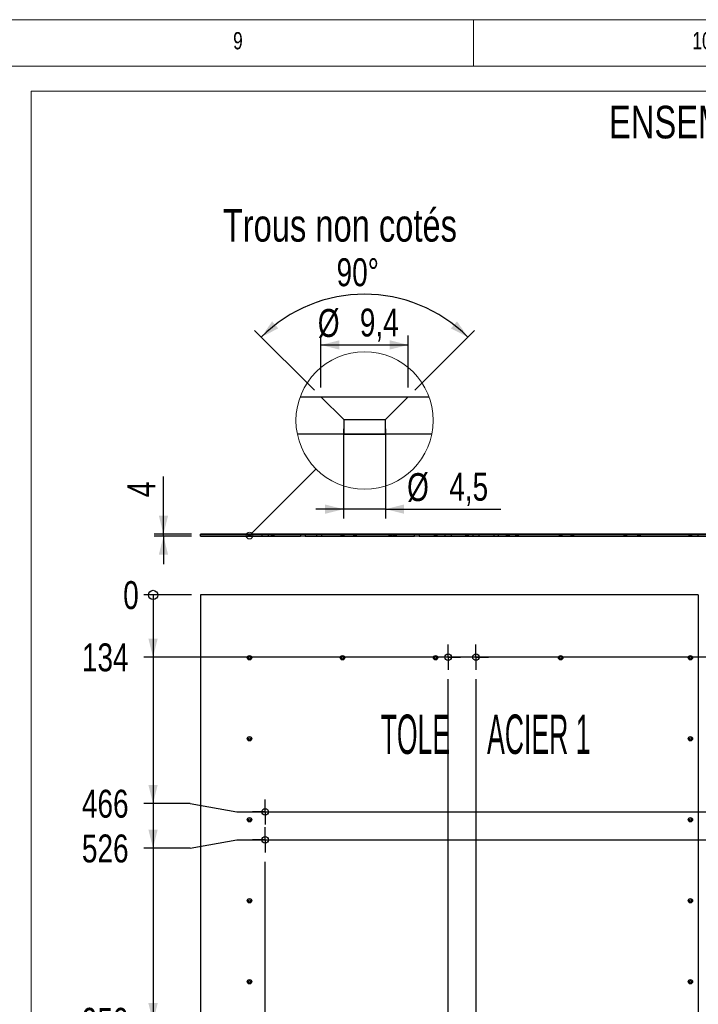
# Model space of a CAD drawing. Header units: millimetres. Extents: x 5 to 589, y 5 to 415.
# Tile 10 of 12: x 398 to 471, y 309 to 415. Entities that reach past the tile are written whole.
import ezdxf

# ---------------------------------------------------------------- set-up
doc = ezdxf.new("R2010")
doc.units = ezdxf.units.MM
doc.linetypes.add('CENTERX2', pattern=[20.32, 12.7, -2.54, 2.54, -2.54])
for name, color, linetype in [('COTES', 1, 'Continuous'), ('NOTES', 6, 'Continuous'), ('TRAIT-MIXTES', 3, 'CENTERX2')]:
    doc.layers.add(name, color=color, linetype=linetype)
doc.layers.add('TRAIT-FORT', color=4, linetype='Continuous', lineweight=25)
doc.styles.add('SLDTEXTSTYLE0', font='TXT', dxfattribs={"width": 0.75})
doc.styles.add('SLDTEXTSTYLE7', font='TXT', dxfattribs={"width": 0.505061})
doc.dimstyles.new('SLDDIMSTYLE0', dxfattribs={"dimtxt": 3, "dimasz": 0.333333, "dimexe": 0, "dimexo": 0.0625, "dimgap": 0.75, "dimtad": 0, "dimtih": 1, "dimtoh": 1, "dimdec": 0, "dimlfac": 20, "dimrnd": 1e-09, "dimdsep": 46, "dimtxsty": 'SLDTEXTSTYLE0', "dimblk1": 'ORIGIN', "dimblk2": 'ORIGIN', "dimsah": 1, "dimcen": 0.09, "dimadec": 0, "dimazin": 2, "dimtfac": 1, "dimtdec": 0, "dimtofl": 0, "dimtmove": 0, "dimatfit": 3, "dimldrblk": 'ORIGIN', "dimfxl": 1, "dimfrac": 2, "dimtolj": 1, "dimtzin": 12, "dimarcsym": 0})
doc.dimstyles.new('SLDDIMSTYLE1', dxfattribs={"dimtxt": 3, "dimasz": 2, "dimexe": 0, "dimexo": 0.0625, "dimgap": 0.75, "dimtad": 0, "dimtih": 1, "dimtoh": 1, "dimdec": 0, "dimlfac": 20, "dimrnd": 1e-09, "dimzin": 12, "dimdsep": 46, "dimtxsty": 'SLDTEXTSTYLE0', "dimsah": 1, "dimcen": 0.09, "dimadec": 0, "dimazin": 3, "dimtfac": 1, "dimtdec": 0, "dimtofl": 0, "dimtmove": 0, "dimatfit": 3, "dimfxl": 1, "dimfrac": 2, "dimtolj": 1, "dimtzin": 12, "dimarcsym": 0})
doc.dimstyles.new('SLDDIMSTYLE5', dxfattribs={"dimtxt": 3, "dimasz": 2, "dimexe": 0, "dimexo": 0.0625, "dimgap": 0.75, "dimtad": 1, "dimdec": 0, "dimlfac": 20, "dimrnd": 1e-09, "dimzin": 12, "dimdsep": 46, "dimtxsty": 'SLDTEXTSTYLE0', "dimsah": 1, "dimcen": 0.09, "dimadec": 0, "dimazin": 3, "dimtfac": 1, "dimtdec": 0, "dimtmove": 0, "dimatfit": 0, "dimfxl": 1, "dimfrac": 2, "dimtolj": 1, "dimtzin": 12, "dimarcsym": 0})
doc.dimstyles.new('SLDDIMSTYLE6', dxfattribs={"dimtxt": 0.18, "dimasz": 2, "dimexe": 0, "dimexo": 0.0625, "dimgap": 0, "dimtad": 0, "dimtih": 1, "dimtoh": 1, "dimdec": 0, "dimrnd": 1e-09, "dimzin": 0, "dimdsep": 46, "dimtxsty": 'Standard', "dimblk1": 'NONE', "dimblk2": 'NONE', "dimsah": 1, "dimcen": 0.09, "dimadec": 0, "dimazin": 0, "dimtfac": 2, "dimtdec": 0, "dimtofl": 0, "dimtmove": 0, "dimatfit": 3, "dimldrblk": 'NONE', "dimfxl": 1, "dimfrac": 2, "dimtolj": 1, "dimtzin": 0, "dimarcsym": 0})
doc.dimstyles.new('SLDDIMSTYLE7', dxfattribs={"dimtxt": 3, "dimasz": 2, "dimexe": 0, "dimexo": 0.0625, "dimgap": 0.75, "dimtad": 1, "dimdec": 1, "dimrnd": 1e-09, "dimzin": 12, "dimdsep": 46, "dimtxsty": 'SLDTEXTSTYLE0', "dimsah": 1, "dimcen": 0.09, "dimadec": 0, "dimazin": 3, "dimtfac": 1, "dimtdec": 1, "dimtmove": 0, "dimatfit": 0, "dimfxl": 1, "dimfrac": 2, "dimtolj": 1, "dimtzin": 12, "dimarcsym": 0})
doc.dimstyles.new('SLDDIMSTYLE8', dxfattribs={"dimtxt": 3, "dimasz": 2, "dimexe": 0, "dimexo": 0.0625, "dimgap": 0.75, "dimtad": 1, "dimdec": 4, "dimzin": 12, "dimdsep": 46, "dimtxsty": 'SLDTEXTSTYLE0', "dimsah": 1, "dimcen": 0.09, "dimazin": 3, "dimtfac": 1, "dimtofl": 0, "dimtmove": 0, "dimatfit": 3, "dimfxl": 1, "dimfrac": 2, "dimtolj": 1, "dimtzin": 12, "dimarcsym": 0})
doc.dimstyles.new('SLDDIMSTYLE9', dxfattribs={"dimtxt": 3, "dimasz": 2, "dimexe": 0, "dimexo": 0.0625, "dimgap": 0.75, "dimtad": 1, "dimdec": 1, "dimrnd": 1e-09, "dimzin": 12, "dimdsep": 46, "dimtxsty": 'SLDTEXTSTYLE0', "dimsah": 1, "dimcen": 0.09, "dimadec": 0, "dimazin": 3, "dimtfac": 1, "dimtdec": 1, "dimtofl": 0, "dimtmove": 0, "dimatfit": 3, "dimfxl": 1, "dimfrac": 2, "dimtolj": 1, "dimtzin": 12, "dimarcsym": 0})

# ---------------------------------------------------------------- blocks, each defined once
blk = doc.blocks.new('_D_1')
at = {"layer": 'COTES', "color": 1, "transparency": 16777216}
for p, q in [((424.61, 234.2), (424.61, 324.54)), ((422.58, 229.2), (424.61, 234.2)), ((422.58, 229.2), (422.58, 224.2)), ((417.68, 225.2), (422.58, 225.2))]:
    blk.add_line(p, q, dxfattribs=at)
blk.add_solid([(422.58, 225.2), (420.58, 225.7), (420.58, 224.7)], dxfattribs=at)
at = {"layer": 'COTES', "color": 1, "transparency": 16777216, "insert": (421.1, 217.55), "char_height": 3, "attachment_point": 1, "rotation": 90, "style": 'SLDTEXTSTYLE0'}
blk.add_mtext('139', dxfattribs=at)
blk = doc.blocks.new('_D_5')
at = {"layer": 'COTES', "color": 1, "transparency": 16777216}
for p, q in [((444.28, 234.2), (444.28, 344.17)), ((443.01, 229.2), (444.28, 234.2)), ((443.01, 229.2), (443.01, 224.2)), ((438.2, 225.2), (443.01, 225.2))]:
    blk.add_line(p, q, dxfattribs=at)
blk.add_solid([(443.01, 225.2), (441.01, 225.7), (441.01, 224.7)], dxfattribs=at)
at = {"layer": 'COTES', "color": 1, "transparency": 16777216, "insert": (441.53, 217.55), "char_height": 3, "attachment_point": 1, "rotation": 90, "style": 'SLDTEXTSTYLE0'}
blk.add_mtext('532', dxfattribs=at)
blk = doc.blocks.new('_D_6')
at = {"layer": 'COTES', "color": 1, "transparency": 16777216}
for p, q in [((447.28, 234.2), (447.28, 344.17)), ((447.82, 229.2), (447.28, 234.2)), ((447.82, 229.2), (447.82, 224.2)), ((443.01, 225.2), (447.82, 225.2))]:
    blk.add_line(p, q, dxfattribs=at)
blk.add_solid([(447.82, 225.2), (445.82, 225.7), (445.82, 224.7)], dxfattribs=at)
at = {"layer": 'COTES', "color": 1, "transparency": 16777216, "insert": (446.34, 217.55), "char_height": 3, "attachment_point": 1, "rotation": 90, "style": 'SLDTEXTSTYLE0'}
blk.add_mtext('592', dxfattribs=at)
blk = doc.blocks.new('_D_8')
at = {"layer": 'COTES', "color": 1, "transparency": 16777216}
for p, q in [((493.53, 234.2), (493.53, 344.17)), ((492.62, 229.2), (493.53, 234.2)), ((492.62, 229.2), (492.62, 224.2)), ((452.63, 225.2), (492.62, 225.2))]:
    blk.add_line(p, q, dxfattribs=at)
blk.add_solid([(492.62, 225.2), (490.62, 225.7), (490.62, 224.7)], dxfattribs=at)
at = {"layer": 'COTES', "color": 1, "transparency": 16777216, "insert": (491.14, 215.34), "char_height": 3, "attachment_point": 1, "rotation": 90, "style": 'SLDTEXTSTYLE0'}
blk.add_mtext('1517', dxfattribs=at)
blk = doc.blocks.new('_D_9')
at = {"layer": 'COTES', "color": 1, "transparency": 16777216}
for p, q in [((496.53, 234.2), (496.53, 344.17)), ((497.43, 229.2), (496.53, 234.2)), ((497.43, 229.2), (497.43, 224.2)), ((492.62, 225.2), (497.43, 225.2))]:
    blk.add_line(p, q, dxfattribs=at)
blk.add_solid([(497.43, 225.2), (495.43, 225.7), (495.43, 224.7)], dxfattribs=at)
at = {"layer": 'COTES', "color": 1, "transparency": 16777216, "insert": (495.95, 215.34), "char_height": 3, "attachment_point": 1, "rotation": 90, "style": 'SLDTEXTSTYLE0'}
blk.add_mtext('1577', dxfattribs=at)
blk = doc.blocks.new('_D_11')
at = {"layer": 'COTES', "color": 1, "transparency": 16777216}
for p, q in [((546.4, 234.2), (546.4, 344.17)), ((543.35, 229.2), (546.4, 234.2)), ((543.35, 229.2), (543.35, 224.2)), ((520.68, 225.2), (543.35, 225.2))]:
    blk.add_line(p, q, dxfattribs=at)
blk.add_solid([(543.35, 225.2), (541.35, 225.7), (541.35, 224.7)], dxfattribs=at)
at = {"layer": 'COTES', "color": 1, "transparency": 16777216, "insert": (541.87, 215.34), "char_height": 3, "attachment_point": 1, "rotation": 90, "style": 'SLDTEXTSTYLE0'}
blk.add_mtext('2574', dxfattribs=at)
blk = doc.blocks.new('_D_12')
at = {"layer": 'COTES', "color": 1, "transparency": 16777216}
for p, q in [((549.4, 242.28), (549.4, 344.17)), ((548.16, 237.28), (549.4, 242.28)), ((548.16, 237.28), (548.16, 224.2)), ((543.35, 225.2), (548.16, 225.2))]:
    blk.add_line(p, q, dxfattribs=at)
blk.add_solid([(548.16, 225.2), (546.16, 225.7), (546.16, 224.7)], dxfattribs=at)
at = {"layer": 'COTES', "color": 1, "transparency": 16777216, "insert": (546.68, 215.34), "char_height": 3, "attachment_point": 1, "rotation": 90, "style": 'SLDTEXTSTYLE0'}
blk.add_mtext('2634', dxfattribs=at)
blk = doc.blocks.new('_D_16')
at = {"layer": 'COTES', "color": 1, "transparency": 16777216}
for p, q in [((576.15, 234.2), (576.15, 324.54)), ((574.37, 229.2), (576.15, 234.2)), ((574.37, 229.2), (574.37, 224.2)), ((568.43, 225.2), (574.37, 225.2))]:
    blk.add_line(p, q, dxfattribs=at)
blk.add_solid([(574.37, 225.2), (572.37, 225.7), (572.37, 224.7)], dxfattribs=at)
at = {"layer": 'COTES', "color": 1, "transparency": 16777216, "insert": (572.88, 215.34), "char_height": 3, "attachment_point": 1, "rotation": 90, "style": 'SLDTEXTSTYLE0'}
blk.add_mtext('3169', dxfattribs=at)
blk = doc.blocks.new('_Origin')
at = {"color": 0, "linetype": 'ByBlock', "lineweight": -2}
blk.add_line((0, 0), (-1, 0), dxfattribs=at)
blk.add_circle((0, 0), 0.5, dxfattribs=at)
blk = doc.blocks.new('_D_18')
at = {"layer": 'COTES', "color": 1, "transparency": 16777216}
blk.add_line((416.68, 353.2), (411.56, 353.2), dxfattribs=at)
blk.add_blockref('_Origin', (412.56, 353.2), dxfattribs=at)
at = {"layer": 'COTES', "color": 1, "transparency": 16777216, "insert": (409.35, 354.69), "char_height": 3, "attachment_point": 1, "style": 'SLDTEXTSTYLE0'}
blk.add_mtext('0', dxfattribs=at)
blk = doc.blocks.new('_D_19')
at = {"layer": 'COTES', "color": 1, "transparency": 16777216}
for p, q in [((412.56, 353.2), (412.56, 346.52)), ((544.05, 346.52), (411.56, 346.52))]:
    blk.add_line(p, q, dxfattribs=at)
blk.add_solid([(412.56, 346.52), (413.06, 348.52), (412.06, 348.52)], dxfattribs=at)
at = {"layer": 'COTES', "color": 1, "transparency": 16777216, "insert": (404.91, 348), "char_height": 3, "attachment_point": 1, "style": 'SLDTEXTSTYLE0'}
blk.add_mtext('134', dxfattribs=at)
blk = doc.blocks.new('_D_20')
at = {"layer": 'COTES', "color": 1, "transparency": 16777216}
for p, q in [((412.56, 346.52), (412.56, 330.8)), ((416.56, 330.8), (411.56, 330.8)), ((416.56, 330.8), (421.56, 329.89)), ((421.56, 329.89), (573.8, 329.89))]:
    blk.add_line(p, q, dxfattribs=at)
blk.add_solid([(412.56, 330.8), (413.06, 332.8), (412.06, 332.8)], dxfattribs=at)
at = {"layer": 'COTES', "color": 1, "transparency": 16777216, "insert": (404.91, 332.28), "char_height": 3, "attachment_point": 1, "style": 'SLDTEXTSTYLE0'}
blk.add_mtext('466', dxfattribs=at)
blk = doc.blocks.new('_D_21')
at = {"layer": 'COTES', "color": 1, "transparency": 16777216}
for p, q in [((412.56, 330.8), (412.56, 325.99)), ((416.56, 325.99), (421.56, 326.89)), ((421.56, 326.89), (573.8, 326.89)), ((416.56, 325.99), (411.56, 325.99))]:
    blk.add_line(p, q, dxfattribs=at)
blk.add_solid([(412.56, 325.99), (413.06, 327.99), (412.06, 327.99)], dxfattribs=at)
at = {"layer": 'COTES', "color": 1, "transparency": 16777216, "insert": (404.91, 327.47), "char_height": 3, "attachment_point": 1, "style": 'SLDTEXTSTYLE0'}
blk.add_mtext('526', dxfattribs=at)
blk = doc.blocks.new('_D_22')
at = {"layer": 'COTES', "color": 1, "transparency": 16777216}
for p, q in [((412.56, 325.99), (412.56, 307.36)), ((416.56, 307.36), (411.56, 307.36)), ((416.56, 307.36), (421.56, 305.7)), ((421.56, 305.7), (554.93, 305.7))]:
    blk.add_line(p, q, dxfattribs=at)
blk.add_solid([(412.56, 307.36), (413.06, 309.36), (412.06, 309.36)], dxfattribs=at)
at = {"layer": 'COTES', "color": 1, "transparency": 16777216, "insert": (404.91, 308.85), "char_height": 3, "attachment_point": 1, "style": 'SLDTEXTSTYLE0'}
blk.add_mtext('950', dxfattribs=at)
blk = doc.blocks.new('_D_23')
at = {"layer": 'COTES', "color": 1, "transparency": 16777216}
for p, q in [((412.56, 307.36), (412.56, 302.55)), ((416.56, 302.55), (421.56, 304.2)), ((421.56, 304.2), (520.18, 304.2)), ((416.56, 302.55), (411.56, 302.55))]:
    blk.add_line(p, q, dxfattribs=at)
blk.add_solid([(412.56, 302.55), (413.06, 304.55), (412.06, 304.55)], dxfattribs=at)
at = {"layer": 'COTES', "color": 1, "transparency": 16777216, "insert": (404.91, 304.04), "char_height": 3, "attachment_point": 1, "style": 'SLDTEXTSTYLE0'}
blk.add_mtext('980', dxfattribs=at)
blk = doc.blocks.new('_D_24')
at = {"layer": 'COTES', "color": 1, "transparency": 16777216}
for p, q in [((412.56, 302.55), (412.56, 283.61)), ((416.56, 283.61), (411.56, 283.61)), ((416.56, 283.61), (421.56, 282.7)), ((421.56, 282.7), (520.18, 282.7))]:
    blk.add_line(p, q, dxfattribs=at)
blk.add_solid([(412.56, 283.61), (413.06, 285.61), (412.06, 285.61)], dxfattribs=at)
at = {"layer": 'COTES', "color": 1, "transparency": 16777216, "insert": (402.7, 285.1), "char_height": 3, "attachment_point": 1, "style": 'SLDTEXTSTYLE0'}
blk.add_mtext('1410', dxfattribs=at)
blk = doc.blocks.new('_D_25')
at = {"layer": 'COTES', "color": 1, "transparency": 16777216}
for p, q in [((412.56, 283.61), (412.56, 278.8)), ((416.56, 278.8), (421.56, 279.7)), ((421.56, 279.7), (554.93, 279.7)), ((416.56, 278.8), (411.56, 278.8))]:
    blk.add_line(p, q, dxfattribs=at)
blk.add_solid([(412.56, 278.8), (413.06, 280.8), (412.06, 280.8)], dxfattribs=at)
at = {"layer": 'COTES', "color": 1, "transparency": 16777216, "insert": (402.7, 280.29), "char_height": 3, "attachment_point": 1, "style": 'SLDTEXTSTYLE0'}
blk.add_mtext('1470', dxfattribs=at)
blk = doc.blocks.new('_D_26')
at = {"layer": 'COTES', "color": 1, "transparency": 16777216}
for p, q in [((412.56, 278.8), (412.56, 265.76)), ((417.99, 265.76), (411.56, 265.76)), ((417.99, 265.76), (422.99, 262.14)), ((422.99, 262.14), (573.8, 262.14))]:
    blk.add_line(p, q, dxfattribs=at)
blk.add_solid([(412.56, 265.76), (413.06, 267.76), (412.06, 267.76)], dxfattribs=at)
at = {"layer": 'COTES', "color": 1, "transparency": 16777216, "insert": (402.7, 267.25), "char_height": 3, "attachment_point": 1, "style": 'SLDTEXTSTYLE0'}
blk.add_mtext('1821', dxfattribs=at)
blk = doc.blocks.new('_D_27')
at = {"layer": 'COTES', "color": 1, "transparency": 16777216}
for p, q in [((412.56, 265.76), (412.56, 260.39)), ((433.79, 260.39), (438.79, 261.7)), ((438.79, 261.7), (448.68, 261.7)), ((433.79, 260.39), (411.56, 260.39))]:
    blk.add_line(p, q, dxfattribs=at)
blk.add_solid([(412.56, 260.39), (413.06, 262.39), (412.06, 262.39)], dxfattribs=at)
at = {"layer": 'COTES', "color": 1, "transparency": 16777216, "insert": (402.7, 261.87), "char_height": 3, "attachment_point": 1, "style": 'SLDTEXTSTYLE0'}
blk.add_mtext('1830', dxfattribs=at)
blk = doc.blocks.new('_D_28')
at = {"layer": 'COTES', "color": 1, "transparency": 16777216}
for p, q in [((412.56, 260.39), (412.56, 256.14)), ((416.56, 256.14), (421.56, 259.14)), ((421.56, 259.14), (573.8, 259.14)), ((416.56, 256.14), (411.56, 256.14))]:
    blk.add_line(p, q, dxfattribs=at)
blk.add_solid([(412.56, 256.14), (413.06, 258.14), (412.06, 258.14)], dxfattribs=at)
at = {"layer": 'COTES', "color": 1, "transparency": 16777216, "insert": (402.7, 257.63), "char_height": 3, "attachment_point": 1, "style": 'SLDTEXTSTYLE0'}
blk.add_mtext('1881', dxfattribs=at)
blk = doc.blocks.new('_D_29')
at = {"layer": 'COTES', "color": 1, "transparency": 16777216}
for p, q in [((412.56, 256.14), (412.56, 251.33)), ((416.56, 251.33), (421.56, 254.95)), ((421.56, 254.95), (429.68, 254.95)), ((416.56, 251.33), (411.56, 251.33))]:
    blk.add_line(p, q, dxfattribs=at)
blk.add_solid([(412.56, 251.33), (413.06, 253.33), (412.06, 253.33)], dxfattribs=at)
at = {"layer": 'COTES', "color": 1, "transparency": 16777216, "insert": (402.7, 252.82), "char_height": 3, "attachment_point": 1, "style": 'SLDTEXTSTYLE0'}
blk.add_mtext('1965', dxfattribs=at)
blk = doc.blocks.new('_D_30')
at = {"layer": 'COTES', "color": 1, "transparency": 16777216}
for p, q in [((412.56, 251.33), (412.56, 243.82)), ((416.56, 243.82), (411.56, 243.82)), ((416.56, 243.82), (421.56, 242.52)), ((421.56, 242.52), (544.05, 242.52))]:
    blk.add_line(p, q, dxfattribs=at)
blk.add_solid([(412.56, 243.82), (413.06, 245.82), (412.06, 245.82)], dxfattribs=at)
at = {"layer": 'COTES', "color": 1, "transparency": 16777216, "insert": (402.7, 245.31), "char_height": 3, "attachment_point": 1, "style": 'SLDTEXTSTYLE0'}
blk.add_mtext('2214', dxfattribs=at)
blk = doc.blocks.new('_D_31')
at = {"layer": 'COTES', "color": 1, "transparency": 16777216}
for p, q in [((412.56, 243.82), (412.56, 239.01)), ((416.56, 239.01), (421.56, 239.54)), ((421.56, 239.54), (427.93, 239.54)), ((416.56, 239.01), (411.56, 239.01))]:
    blk.add_line(p, q, dxfattribs=at)
blk.add_solid([(412.56, 239.01), (413.06, 241.01), (412.06, 241.01)], dxfattribs=at)
at = {"layer": 'COTES', "color": 1, "transparency": 16777216, "insert": (402.7, 240.5), "char_height": 3, "attachment_point": 1, "style": 'SLDTEXTSTYLE0'}
blk.add_mtext('2273', dxfattribs=at)
blk = doc.blocks.new('_D_32')
at = {"layer": 'COTES', "color": 1, "transparency": 16777216}
for p, q in [((412.56, 239.01), (412.56, 234.2)), ((416.68, 234.2), (411.56, 234.2))]:
    blk.add_line(p, q, dxfattribs=at)
blk.add_solid([(412.56, 234.2), (413.06, 236.2), (412.06, 236.2)], dxfattribs=at)
at = {"layer": 'COTES', "color": 1, "transparency": 16777216, "insert": (402.7, 235.69), "char_height": 3, "attachment_point": 1, "style": 'SLDTEXTSTYLE0'}
blk.add_mtext('2380', dxfattribs=at)
blk = doc.blocks.new('SW_CENTERMARKSYMBOL_0')
at = {"layer": 'TRAIT-MIXTES', "color": 0}
for p, q in [((0, 1), (0, 1.35)), ((-1, 0), (-1.35, 0)), ((0, 0), (-1, 0)), ((0, 0), (0, 1)), ((0, 0), (0, -1)), ((0, 0), (1, 0)), ((1, 0), (1.35, 0)), ((0, -1), (0, -1.35))]:
    blk.add_line(p, q, dxfattribs=at)
blk = doc.blocks.new('SW_CENTERMARKSYMBOL_1')
at = {"layer": 'TRAIT-MIXTES', "color": 0}
for p, q in [((0, 1), (0, 1.35)), ((-1, 0), (-1.35, 0)), ((0, 0), (-1, 0)), ((0, 0), (0, 1)), ((0, 0), (0, -1)), ((0, 0), (1, 0)), ((1, 0), (1.35, 0)), ((0, -1), (0, -1.35))]:
    blk.add_line(p, q, dxfattribs=at)
blk = doc.blocks.new('SW_CENTERMARKSYMBOL_2')
at = {"layer": 'TRAIT-MIXTES', "color": 0}
for p, q in [((0, 1), (0, 1.35)), ((-1, 0), (-1.35, 0)), ((0, 0), (-1, 0)), ((0, 0), (0, 1)), ((0, 0), (0, -1)), ((0, 0), (1, 0)), ((1, 0), (1.35, 0)), ((0, -1), (0, -1.35))]:
    blk.add_line(p, q, dxfattribs=at)
blk = doc.blocks.new('SW_CENTERMARKSYMBOL_3')
at = {"layer": 'TRAIT-MIXTES', "color": 0}
for p, q in [((0, 1), (0, 1.35)), ((-1, 0), (-1.35, 0)), ((0, 0), (-1, 0)), ((0, 0), (0, 1)), ((0, 0), (0, -1)), ((0, 0), (1, 0)), ((1, 0), (1.35, 0)), ((0, -1), (0, -1.35))]:
    blk.add_line(p, q, dxfattribs=at)
blk = doc.blocks.new('_D_180')
at = {"layer": 'COTES', "color": 1, "transparency": 16777216}
for p, q in [((413.68, 359.72), (413.68, 365.93)), ((416.68, 359.72), (412.68, 359.72)), ((413.68, 359.52), (413.68, 359.72)), ((416.68, 359.52), (412.68, 359.52)), ((413.68, 359.52), (413.68, 356.52))]:
    blk.add_line(p, q, dxfattribs=at)
for points in [[(413.68, 359.72), (414.18, 361.72), (413.18, 361.72)], [(413.68, 359.52), (413.18, 357.52), (414.18, 357.52)]]:
    blk.add_solid(points, dxfattribs=at)
at = {"layer": 'COTES', "color": 1, "transparency": 16777216, "insert": (409.81, 363.71), "char_height": 3, "attachment_point": 1, "rotation": 90, "style": 'SLDTEXTSTYLE0'}
blk.add_mtext('4', dxfattribs=at)
blk = doc.blocks.new('_None')
blk = doc.blocks.new('_D_181')
at = {"layer": 'COTES', "color": 1, "transparency": 16777216}
for p, q in [((433.05, 371.04), (433.05, 361.42)), ((437.55, 371.04), (437.55, 361.42)), ((433.05, 362.42), (430.05, 362.42)), ((437.55, 362.42), (433.05, 362.42)), ((437.55, 362.42), (449.94, 362.42))]:
    blk.add_line(p, q, dxfattribs=at)
for points in [[(433.05, 362.42), (431.05, 362.92), (431.05, 361.92)], [(437.55, 362.42), (439.55, 361.92), (439.55, 362.92)]]:
    blk.add_solid(points, dxfattribs=at)
at = {"layer": 'COTES', "color": 1, "transparency": 16777216, "char_height": 3, "attachment_point": 1, "style": 'SLDTEXTSTYLE0'}
for s, insert in [('%%c', (439.87, 366.29)), ('4,5', (444.4, 366.33))]:
    blk.add_mtext(s, dxfattribs=dict(at, insert=insert))
blk = doc.blocks.new('_D_182')
at = {"layer": 'COTES', "color": 1, "transparency": 16777216}
for p, q in [((429.9, 375.19), (423.48, 381.6)), ((440.71, 375.19), (447.12, 381.6))]:
    blk.add_line(p, q, dxfattribs=at)
blk.add_arc((435.3, 369.79), 15.71, 45, 135, dxfattribs=at)
for points in [[(424.19, 380.9), (426.02, 381.84), (425.36, 382.59)], [(446.41, 380.9), (445.24, 382.59), (444.58, 381.84)]]:
    blk.add_solid(points, dxfattribs=at)
at = {"layer": 'COTES', "color": 1, "transparency": 16777216, "insert": (432.29, 389.37), "char_height": 3, "attachment_point": 1, "style": 'SLDTEXTSTYLE0'}
blk.add_mtext('90°', dxfattribs=at)
blk = doc.blocks.new('_D_183')
at = {"layer": 'COTES', "color": 1, "transparency": 16777216}
for p, q in [((430.6, 375.49), (430.6, 381.06)), ((440, 375.49), (440, 381.06)), ((430.6, 380.06), (440, 380.06))]:
    blk.add_line(p, q, dxfattribs=at)
for points in [[(430.6, 380.06), (432.6, 379.56), (432.6, 380.56)], [(440, 380.06), (438, 380.56), (438, 379.56)]]:
    blk.add_solid(points, dxfattribs=at)
at = {"layer": 'COTES', "color": 1, "transparency": 16777216, "char_height": 3, "attachment_point": 1, "style": 'SLDTEXTSTYLE0'}
for s, insert in [('%%c', (430.27, 383.92)), ('9,4', (434.79, 383.97))]:
    blk.add_mtext(s, dxfattribs=dict(at, insert=insert))

msp = doc.modelspace()

# ---------------------------------------------------------------- linework, layer by layer
at = {"color": 7, "linetype": 'Continuous', "lineweight": 18}
for p, q in [((589, 415), (5, 415)), ((447, 410), (447, 415)), ((584, 410), (10, 410)), ((583.94988, 407.3101), (399.44584, 407.3101)), ((399.44584, 407.3101), (399.44584, 210.01169))]:
    msp.add_line(p, q, dxfattribs=at)
for centre, radius in [((435.30295, 371.94771), 7.38038), ((422.92673, 359.5896), 0.36902)]:
    msp.add_circle(centre, radius, dxfattribs=at)
at = {"layer": 'TRAIT-FORT', "color": 4, "linetype": 'Continuous', "lineweight": 25}
for p, q in [((428.37059, 374.48534), (442.23535, 374.48534)), ((430.6029, 374.48534), (433.05301, 372.03534)), ((430.6029, 374.48534), (433.05301, 372.03534)), ((430.6029, 374.48534), (433.05301, 372.03534)), ((430.6029, 374.48534), (433.05301, 372.03534)), ((430.6029, 374.48534), (433.05301, 372.03534)), ((430.6029, 374.48534), (433.05301, 372.03534)), ((430.6029, 374.48534), (440.00291, 374.48534)), ((437.55292, 372.03534), (440.00291, 374.48534)), ((437.55292, 372.03534), (440.00291, 374.48534)), ((437.55292, 372.03534), (440.00291, 374.48534)), ((437.55292, 372.03534), (440.00291, 374.48534)), ((437.55292, 372.03534), (440.00291, 374.48534)), ((437.55292, 372.03534), (440.00291, 374.48534)), ((433.05301, 372.03534), (433.05301, 370.48534)), ((433.05301, 372.03534), (433.05301, 370.48534)), ((433.05301, 372.03534), (433.05301, 370.48534)), ((433.05301, 372.03534), (433.05301, 370.48534)), ((433.05301, 372.03534), (433.05301, 370.48534)), ((433.05301, 372.03534), (433.05301, 370.48534)), ((433.05301, 372.03534), (437.55292, 372.03534)), ((437.55292, 370.48534), (437.55292, 372.03534)), ((437.55292, 370.48534), (437.55292, 372.03534)), ((437.55292, 370.48534), (437.55292, 372.03534)), ((437.55292, 370.48534), (437.55292, 372.03534)), ((437.55292, 370.48534), (437.55292, 372.03534)), ((437.55292, 370.48534), (437.55292, 372.03534)), ((442.53587, 370.48534), (428.07006, 370.48534)), ((433.05301, 370.48534), (437.55292, 370.48534)), ((417.67673, 359.51621), (417.67673, 359.71621)), ((417.67673, 359.71621), (428.42673, 359.71621)), ((478.67623, 359.71621), (417.67673, 359.71621)), ((471.17623, 359.71621), (417.67673, 359.71621)), ((422.69173, 359.71621), (422.81423, 359.59371)), ((422.69173, 359.71621), (422.81423, 359.59371)), ((422.69173, 359.71621), (422.81423, 359.59371)), ((422.69173, 359.71621), (422.81423, 359.59371)), ((422.69173, 359.71621), (422.81423, 359.59371)), ((422.69173, 359.71621), (422.81423, 359.59371)), ((423.16173, 359.71621), (422.69173, 359.71621)), ((423.16173, 359.71621), (422.69173, 359.71621)), ((423.16173, 359.71621), (422.69173, 359.71621)), ((423.16173, 359.71621), (422.69173, 359.71621)), ((423.16173, 359.71621), (422.69173, 359.71621)), ((423.16173, 359.71621), (422.69173, 359.71621)), ((423.03923, 359.59371), (423.16173, 359.71621)), ((423.03923, 359.59371), (423.16173, 359.71621)), ((423.03923, 359.59371), (423.16173, 359.71621)), ((423.03923, 359.59371), (423.16173, 359.71621)), ((423.03923, 359.59371), (423.16173, 359.71621)), ((423.03923, 359.59371), (423.16173, 359.71621)), ((424.2599, 359.71621), (424.2599, 359.51621)), ((424.2599, 359.71621), (424.2599, 359.51621)), ((424.2599, 359.71621), (424.2599, 359.51621)), ((424.2599, 359.71621), (424.2599, 359.51621)), ((424.9599, 359.71621), (424.2599, 359.71621)), ((424.9599, 359.71621), (424.2599, 359.71621)), ((424.9599, 359.71621), (424.2599, 359.71621)), ((424.9599, 359.71621), (424.2599, 359.71621)), ((424.9599, 359.51621), (424.9599, 359.71621)), ((424.9599, 359.51621), (424.9599, 359.71621)), ((424.9599, 359.51621), (424.9599, 359.71621)), ((424.9599, 359.51621), (424.9599, 359.71621)), ((425.19173, 359.71621), (425.31423, 359.59371)), ((425.19173, 359.71621), (425.31423, 359.59371)), ((425.19173, 359.71621), (425.31423, 359.59371)), ((425.19173, 359.71621), (425.31423, 359.59371)), ((425.19173, 359.71621), (425.31423, 359.59371)), ((425.19173, 359.71621), (425.31423, 359.59371)), ((425.19173, 359.71621), (425.31423, 359.59371)), ((425.66173, 359.71621), (425.19173, 359.71621)), ((425.66173, 359.71621), (425.19173, 359.71621)), ((425.66173, 359.71621), (425.19173, 359.71621)), ((425.66173, 359.71621), (425.19173, 359.71621)), ((425.66173, 359.71621), (425.19173, 359.71621)), ((425.66173, 359.71621), (425.19173, 359.71621)), ((425.66173, 359.71621), (425.19173, 359.71621)), ((425.53923, 359.59371), (425.66173, 359.71621)), ((425.53923, 359.59371), (425.66173, 359.71621)), ((425.53923, 359.59371), (425.66173, 359.71621)), ((425.53923, 359.59371), (425.66173, 359.71621)), ((425.53923, 359.59371), (425.66173, 359.71621)), ((425.53923, 359.59371), (425.66173, 359.71621)), ((425.53923, 359.59371), (425.66173, 359.71621)), ((428.42673, 359.71621), (428.92673, 359.71621)), ((428.42673, 359.71621), (428.42673, 359.51621)), ((428.92673, 359.71621), (440.6599, 359.71621)), ((428.92673, 359.71621), (428.92673, 359.51621)), ((430.17673, 359.71621), (430.67673, 359.71621)), ((430.67673, 359.71621), (430.17673, 359.71621)), ((430.17673, 359.51621), (430.17673, 359.71621)), ((449.17673, 359.71621), (430.67673, 359.71621)), ((430.67673, 359.71621), (430.67673, 359.51621)), ((432.69173, 359.71621), (432.81423, 359.59371)), ((433.16173, 359.71621), (432.69173, 359.71621)), ((433.03923, 359.59371), (433.16173, 359.71621)), ((434.03548, 359.71621), (434.15798, 359.59371)), ((434.50548, 359.71621), (434.03548, 359.71621)), ((434.38298, 359.59371), (434.50548, 359.71621)), ((437.82744, 359.71621), (437.94994, 359.59371)), ((438.29744, 359.71621), (437.82744, 359.71621)), ((438.17494, 359.59371), (438.29744, 359.71621)), ((438.31698, 359.71621), (438.43948, 359.59371)), ((438.78698, 359.71621), (438.31698, 359.71621)), ((438.66448, 359.59371), (438.78698, 359.71621)), ((440.6599, 359.71621), (441.1599, 359.71621)), ((440.6599, 359.51621), (440.6599, 359.71621)), ((441.1599, 359.71621), (478.67623, 359.71621)), ((441.1599, 359.71621), (441.1599, 359.51621)), ((442.69173, 359.71621), (442.81423, 359.59371)), ((443.16173, 359.71621), (442.69173, 359.71621)), ((443.03923, 359.59371), (443.16173, 359.71621)), ((443.92672, 359.71621), (443.92672, 359.51621)), ((443.92672, 359.71621), (443.92672, 359.51621)), ((444.62672, 359.71621), (443.92672, 359.71621)), ((444.62672, 359.71621), (443.92672, 359.71621)), ((444.62672, 359.51621), (444.62672, 359.71621)), ((444.62672, 359.51621), (444.62672, 359.71621)), ((446.06583, 359.71621), (446.18833, 359.59371)), ((446.53583, 359.71621), (446.06583, 359.71621)), ((446.41333, 359.59371), (446.53583, 359.71621)), ((446.92672, 359.71621), (446.92672, 359.51621)), ((446.92672, 359.71621), (446.92672, 359.51621)), ((447.62672, 359.71621), (446.92672, 359.71621)), ((447.62672, 359.71621), (446.92672, 359.71621)), ((447.62672, 359.51621), (447.62672, 359.71621)), ((447.62672, 359.51621), (447.62672, 359.71621)), ((449.17673, 359.71621), (449.67673, 359.71621)), ((449.67673, 359.71621), (449.17673, 359.71621)), ((449.17673, 359.71621), (449.17673, 359.51621)), ((449.67673, 359.71621), (449.67673, 359.51621)), ((450.46316, 359.71621), (450.58566, 359.59371)), ((450.93316, 359.71621), (450.46316, 359.71621)), ((450.81066, 359.59371), (450.93316, 359.71621)), ((451.44223, 359.71621), (451.56473, 359.59371)), ((451.91223, 359.71621), (451.44223, 359.71621)), ((451.78973, 359.59371), (451.91223, 359.71621)), ((456.14253, 359.71621), (456.26503, 359.59371)), ((456.61253, 359.71621), (456.14253, 359.71621)), ((456.49003, 359.59371), (456.61253, 359.71621)), ((457.40958, 359.71621), (457.53208, 359.59371)), ((457.87958, 359.71621), (457.40958, 359.71621)), ((457.75708, 359.59371), (457.87958, 359.71621)), ((463.09887, 359.71621), (463.22137, 359.59371)), ((463.56887, 359.71621), (463.09887, 359.71621)), ((463.44637, 359.59371), (463.56887, 359.71621)), ((464.56747, 359.71621), (464.68997, 359.59371)), ((465.03747, 359.71621), (464.56747, 359.71621)), ((464.91497, 359.59371), (465.03747, 359.71621)), ((470.09173, 359.71621), (470.21423, 359.59371)), ((470.09173, 359.71621), (470.21423, 359.59371)), ((470.09173, 359.71621), (470.21423, 359.59371)), ((470.09173, 359.71621), (470.21423, 359.59371)), ((470.09173, 359.71621), (470.21423, 359.59371)), ((470.09173, 359.71621), (470.21423, 359.59371)), ((470.56173, 359.71621), (470.09173, 359.71621)), ((470.56173, 359.71621), (470.09173, 359.71621)), ((470.56173, 359.71621), (470.09173, 359.71621)), ((470.56173, 359.71621), (470.09173, 359.71621)), ((470.56173, 359.71621), (470.09173, 359.71621)), ((470.56173, 359.71621), (470.09173, 359.71621)), ((470.43923, 359.59371), (470.56173, 359.71621)), ((470.43923, 359.59371), (470.56173, 359.71621)), ((470.43923, 359.59371), (470.56173, 359.71621)), ((470.43923, 359.59371), (470.56173, 359.71621)), ((470.43923, 359.59371), (470.56173, 359.71621)), ((470.43923, 359.59371), (470.56173, 359.71621)), ((471.17623, 359.51621), (471.17623, 359.71621)), ((478.67623, 359.51621), (417.67673, 359.51621)), ((417.67673, 359.51621), (428.42673, 359.51621)), ((471.17623, 359.51621), (417.67673, 359.51621)), ((422.81423, 359.59371), (422.81423, 359.51621)), ((422.81423, 359.59371), (422.81423, 359.51621)), ((422.81423, 359.59371), (422.81423, 359.51621)), ((422.81423, 359.59371), (422.81423, 359.51621)), ((422.81423, 359.59371), (422.81423, 359.51621)), ((422.81423, 359.59371), (422.81423, 359.51621)), ((423.03923, 359.59371), (422.81423, 359.59371)), ((423.03923, 359.59371), (422.81423, 359.59371)), ((423.03923, 359.59371), (422.81423, 359.59371)), ((423.03923, 359.59371), (422.81423, 359.59371)), ((423.03923, 359.59371), (422.81423, 359.59371)), ((423.03923, 359.59371), (422.81423, 359.59371)), ((423.03923, 359.51621), (422.81423, 359.51621)), ((423.03923, 359.51621), (422.81423, 359.51621)), ((423.03923, 359.51621), (422.81423, 359.51621)), ((423.03923, 359.51621), (422.81423, 359.51621)), ((423.03923, 359.51621), (422.81423, 359.51621)), ((423.03923, 359.51621), (422.81423, 359.51621)), ((423.03923, 359.51621), (423.03923, 359.59371)), ((423.03923, 359.51621), (423.03923, 359.59371)), ((423.03923, 359.51621), (423.03923, 359.59371)), ((423.03923, 359.51621), (423.03923, 359.59371)), ((423.03923, 359.51621), (423.03923, 359.59371)), ((423.03923, 359.51621), (423.03923, 359.59371)), ((424.9599, 359.51621), (424.2599, 359.51621)), ((424.9599, 359.51621), (424.2599, 359.51621)), ((424.9599, 359.51621), (424.2599, 359.51621)), ((424.9599, 359.51621), (424.2599, 359.51621)), ((425.31423, 359.59371), (425.31423, 359.51621)), ((425.31423, 359.59371), (425.31423, 359.51621)), ((425.31423, 359.59371), (425.31423, 359.51621)), ((425.31423, 359.59371), (425.31423, 359.51621)), ((425.31423, 359.59371), (425.31423, 359.51621)), ((425.31423, 359.59371), (425.31423, 359.51621)), ((425.31423, 359.59371), (425.31423, 359.51621)), ((425.53923, 359.59371), (425.31423, 359.59371)), ((425.53923, 359.59371), (425.31423, 359.59371)), ((425.53923, 359.59371), (425.31423, 359.59371)), ((425.53923, 359.59371), (425.31423, 359.59371)), ((425.53923, 359.59371), (425.31423, 359.59371)), ((425.53923, 359.59371), (425.31423, 359.59371)), ((425.53923, 359.59371), (425.31423, 359.59371)), ((425.53923, 359.51621), (425.31423, 359.51621)), ((425.53923, 359.51621), (425.31423, 359.51621)), ((425.53923, 359.51621), (425.31423, 359.51621)), ((425.53923, 359.51621), (425.31423, 359.51621)), ((425.53923, 359.51621), (425.31423, 359.51621)), ((425.53923, 359.51621), (425.31423, 359.51621)), ((425.53923, 359.51621), (425.31423, 359.51621)), ((425.53923, 359.51621), (425.53923, 359.59371)), ((425.53923, 359.51621), (425.53923, 359.59371)), ((425.53923, 359.51621), (425.53923, 359.59371)), ((425.53923, 359.51621), (425.53923, 359.59371)), ((425.53923, 359.51621), (425.53923, 359.59371)), ((425.53923, 359.51621), (425.53923, 359.59371)), ((425.53923, 359.51621), (425.53923, 359.59371)), ((428.92673, 359.51621), (428.42673, 359.51621)), ((428.92673, 359.51621), (440.6599, 359.51621)), ((430.67673, 359.51621), (430.17673, 359.51621)), ((430.17673, 359.51621), (430.67673, 359.51621)), ((449.17673, 359.51621), (430.67673, 359.51621)), ((432.81423, 359.59371), (432.81423, 359.51621)), ((433.03923, 359.59371), (432.81423, 359.59371)), ((433.03923, 359.51621), (432.81423, 359.51621)), ((433.03923, 359.51621), (433.03923, 359.59371)), ((434.15798, 359.59371), (434.15798, 359.51621)), ((434.38298, 359.59371), (434.15798, 359.59371)), ((434.38298, 359.51621), (434.15798, 359.51621)), ((434.38298, 359.51621), (434.38298, 359.59371)), ((437.94994, 359.59371), (437.94994, 359.51621)), ((438.17494, 359.59371), (437.94994, 359.59371)), ((438.17494, 359.51621), (437.94994, 359.51621)), ((438.17494, 359.51621), (438.17494, 359.59371)), ((438.43948, 359.59371), (438.43948, 359.51621)), ((438.66448, 359.59371), (438.43948, 359.59371)), ((438.66448, 359.51621), (438.43948, 359.51621)), ((438.66448, 359.51621), (438.66448, 359.59371)), ((441.1599, 359.51621), (440.6599, 359.51621)), ((441.1599, 359.51621), (478.67623, 359.51621)), ((442.81423, 359.59371), (442.81423, 359.51621)), ((443.03923, 359.59371), (442.81423, 359.59371)), ((443.03923, 359.51621), (442.81423, 359.51621)), ((443.03923, 359.51621), (443.03923, 359.59371)), ((444.62672, 359.51621), (443.92672, 359.51621)), ((444.62672, 359.51621), (443.92672, 359.51621)), ((446.18833, 359.59371), (446.18833, 359.51621)), ((446.41333, 359.59371), (446.18833, 359.59371)), ((446.41333, 359.51621), (446.18833, 359.51621)), ((446.41333, 359.51621), (446.41333, 359.59371)), ((447.62672, 359.51621), (446.92672, 359.51621)), ((447.62672, 359.51621), (446.92672, 359.51621)), ((449.17673, 359.51621), (449.67673, 359.51621)), ((449.67673, 359.51621), (449.17673, 359.51621)), ((450.58566, 359.59371), (450.58566, 359.51621)), ((450.81066, 359.59371), (450.58566, 359.59371)), ((450.81066, 359.51621), (450.58566, 359.51621)), ((450.81066, 359.51621), (450.81066, 359.59371)), ((451.56473, 359.59371), (451.56473, 359.51621)), ((451.78973, 359.59371), (451.56473, 359.59371)), ((451.78973, 359.51621), (451.56473, 359.51621)), ((451.78973, 359.51621), (451.78973, 359.59371)), ((456.26503, 359.59371), (456.26503, 359.51621)), ((456.49003, 359.59371), (456.26503, 359.59371)), ((456.49003, 359.51621), (456.26503, 359.51621)), ((456.49003, 359.51621), (456.49003, 359.59371)), ((457.53208, 359.59371), (457.53208, 359.51621)), ((457.75708, 359.59371), (457.53208, 359.59371)), ((457.75708, 359.51621), (457.53208, 359.51621)), ((457.75708, 359.51621), (457.75708, 359.59371)), ((463.22137, 359.59371), (463.22137, 359.51621)), ((463.44637, 359.59371), (463.22137, 359.59371)), ((463.44637, 359.51621), (463.22137, 359.51621)), ((463.44637, 359.51621), (463.44637, 359.59371)), ((464.68997, 359.59371), (464.68997, 359.51621)), ((464.91497, 359.59371), (464.68997, 359.59371)), ((464.91497, 359.51621), (464.68997, 359.51621)), ((464.91497, 359.51621), (464.91497, 359.59371)), ((470.21423, 359.59371), (470.21423, 359.51621)), ((470.21423, 359.59371), (470.21423, 359.51621)), ((470.21423, 359.59371), (470.21423, 359.51621)), ((470.21423, 359.59371), (470.21423, 359.51621)), ((470.21423, 359.59371), (470.21423, 359.51621)), ((470.21423, 359.59371), (470.21423, 359.51621)), ((470.43923, 359.59371), (470.21423, 359.59371)), ((470.43923, 359.59371), (470.21423, 359.59371)), ((470.43923, 359.59371), (470.21423, 359.59371)), ((470.43923, 359.59371), (470.21423, 359.59371)), ((470.43923, 359.59371), (470.21423, 359.59371)), ((470.43923, 359.59371), (470.21423, 359.59371)), ((470.43923, 359.51621), (470.21423, 359.51621)), ((470.43923, 359.51621), (470.21423, 359.51621)), ((470.43923, 359.51621), (470.21423, 359.51621)), ((470.43923, 359.51621), (470.21423, 359.51621)), ((470.43923, 359.51621), (470.21423, 359.51621)), ((470.43923, 359.51621), (470.21423, 359.51621)), ((470.43923, 359.51621), (470.43923, 359.59371)), ((470.43923, 359.51621), (470.43923, 359.59371)), ((470.43923, 359.51621), (470.43923, 359.59371)), ((470.43923, 359.51621), (470.43923, 359.59371)), ((470.43923, 359.51621), (470.43923, 359.59371)), ((470.43923, 359.51621), (470.43923, 359.59371)), ((417.67673, 353.20418), (417.67673, 300.75418)), ((471.17623, 353.20418), (417.67673, 353.20418)), ((471.17623, 353.20418), (471.17623, 300.75418))]:
    msp.add_line(p, q, dxfattribs=at)
for centre, radius in [((422.92673, 346.45418), 0.235), ((422.92673, 346.45418), 0.1125), ((432.92673, 346.45418), 0.235), ((432.92673, 346.45418), 0.1125), ((442.92673, 346.45418), 0.235), ((442.92673, 346.45418), 0.1125), ((444.27672, 346.51761), 0.35), ((447.27672, 346.51761), 0.35), ((456.37753, 346.45418), 0.235), ((456.37753, 346.45418), 0.1125), ((470.32673, 346.45418), 0.235), ((470.32673, 346.45418), 0.1125), ((422.92673, 337.75418), 0.235), ((422.92673, 337.75418), 0.1125), ((470.32673, 337.75418), 0.235), ((470.32673, 337.75418), 0.1125), ((424.6099, 329.89261), 0.35), ((422.92673, 329.05418), 0.235), ((422.92673, 329.05418), 0.1125), ((470.32673, 329.05418), 0.235), ((470.32673, 329.05418), 0.1125), ((424.6099, 326.89261), 0.35), ((422.92673, 320.35418), 0.235), ((470.32673, 320.35418), 0.235), ((422.92673, 320.35418), 0.1125), ((470.32673, 320.35418), 0.1125), ((422.92673, 311.65418), 0.235), ((422.92673, 311.65418), 0.1125), ((470.32673, 311.65418), 0.235), ((470.32673, 311.65418), 0.1125)]:
    msp.add_circle(centre, radius, dxfattribs=at)

# ---------------------------------------------------------------- block references
at = {"layer": 'TRAIT-MIXTES', "color": 3}
for name, p in [('SW_CENTERMARKSYMBOL_2', (444.27672, 346.51761)), ('SW_CENTERMARKSYMBOL_3', (447.27672, 346.51761)), ('SW_CENTERMARKSYMBOL_0', (424.6099, 329.89261)), ('SW_CENTERMARKSYMBOL_1', (424.6099, 326.89261))]:
    msp.add_blockref(name, p, dxfattribs=at)

# ---------------------------------------------------------------- texts
at = {"layer": 'NOTES', "color": 211}
for s, insert, char_height, attachment_point, style in [('9', (421.16667, 413.66802), 1.85208, 1, 'SLDTEXTSTYLE0'), ('10', (470.54167, 413.66802), 1.852083, 1, 'SLDTEXTSTYLE0'), ('ENSEMBLE TOLE ACIER ECH:1/20', (461.58421, 405.74845), 3.5, 1, 'SLDTEXTSTYLE0'), ('Trous non cotés', (420.05857, 394.66185), 3.5, 1, 'SLDTEXTSTYLE0'), ('TOLE     ACIER 1', (448.30823, 340.35644), 4.2333333, 2, 'SLDTEXTSTYLE7')]:
    msp.add_mtext(s, dxfattribs=dict(at, insert=insert, char_height=char_height, attachment_point=attachment_point, style=style))

# ---------------------------------------------------------------- dimensions: what is measured, and where the dimension line sits
at = {"layer": 'COTES', "color": 1}
dim = msp.add_angular_dim_2l(base=(435.30296, 385.49872), line1=((430.60296, 374.48534), (433.05296, 372.03534)), line2=((437.55296, 372.03534), (440.00296, 374.48534)), dimstyle='SLDDIMSTYLE8', dxfattribs=at)
dim.commit()
dim.dimension.update_dxf_attribs({"geometry": '_D_182', "text_midpoint": (435.30296, 385.49872), "dimtype": 162})
for base, p1, p2, dimstyle, picture, middle in [((440.00296, 380.0566), (430.60296, 374.48534), (440.00296, 374.48534), 'SLDDIMSTYLE9', '_D_183', (435.30296, 380.0566)), ((433.05296, 362.42059), (437.55296, 372.03534), (433.05296, 372.03534), 'SLDDIMSTYLE7', '_D_181', (444.90494, 362.42059))]:
    dim = msp.add_linear_dim(base=base, p1=p1, p2=p2, text='%%c<>', dimstyle=dimstyle, dxfattribs=at)
    dim.commit()
    dim.dimension.update_dxf_attribs({"geometry": picture, "text_midpoint": middle, "dimtype": 160})
dim = msp.add_linear_dim(base=(413.67739, 359.71621), p1=(417.67673, 359.51621), p2=(417.67673, 359.71621), angle=90, dimstyle='SLDDIMSTYLE5', dxfattribs=at)
dim.commit()
dim.dimension.update_dxf_attribs({"geometry": '_D_180', "text_midpoint": (413.67739, 364.82057), "dimtype": 160})
for feature_location, offset, dtype, origin, dimstyle, picture, middle in [((417.6767264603, 353.2041849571), (-6.1144567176, 0), 0, (417.6767264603, 353.2041849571), 'SLDDIMSTYLE0', '_D_18', (410.4539363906, 353.2041849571)), ((521.17673, 282.70418), (-109.61446, 0.90506), 0, (417.67673, 353.20418), 'SLDDIMSTYLE1', '_D_24', (407.12894, 283.60925)), ((555.92673, 279.70418), (-144.36446, -0.90506), 0, (417.67673, 353.20418), 'SLDDIMSTYLE1', '_D_25', (407.12894, 278.79912)), ((574.80172, 262.14261), (-163.23946, 3.62098), 0, (417.67673, 353.20418), 'SLDDIMSTYLE1', '_D_26', (407.12894, 265.76358)), ((449.67673, 261.70418), (-38.11446, -1.31854), 0, (417.67673, 353.20418), 'SLDDIMSTYLE1', '_D_27', (407.12894, 260.38565)), ((574.80172, 259.14261), (-163.23946, -2.99927), 0, (417.67673, 353.20418), 'SLDDIMSTYLE1', '_D_28', (407.12894, 256.14333)), ((430.67673, 254.95418), (-19.11446, -3.62098), 0, (417.67673, 353.20418), 'SLDDIMSTYLE1', '_D_29', (407.12894, 251.33321)), ((545.05172, 242.51761), (-133.48946, 1.30683), 0, (417.67673, 353.20418), 'SLDDIMSTYLE1', '_D_30', (407.12894, 243.82444)), ((428.92673, 239.53983), (-17.36446, -0.52552), 0, (417.67673, 353.20418), 'SLDDIMSTYLE1', '_D_31', (407.12894, 239.01431)), ((417.67673, 234.20418), (-6.11446, 0), 0, (417.67673, 353.20418), 'SLDDIMSTYLE1', '_D_32', (407.12894, 234.20418)), ((545.05172, 346.51761), (-133.48946, 0), 0, (417.67673, 353.20418), 'SLDDIMSTYLE1', '_D_19', (408.23727, 346.51761)), ((574.80172, 329.89261), (-163.23946, 0.90506), 0, (417.67673, 353.20418), 'SLDDIMSTYLE1', '_D_20', (408.23727, 330.79767)), ((574.80172, 326.89261), (-163.23946, -0.90506), 0, (417.67673, 353.20418), 'SLDDIMSTYLE1', '_D_21', (408.23727, 325.98754)), ((555.92673, 305.70418), (-144.36446, 1.65506), 0, (417.67673, 353.20418), 'SLDDIMSTYLE1', '_D_22', (408.23727, 307.35925)), ((521.17673, 304.20418), (-109.61446, -1.65506), 0, (417.67673, 353.20418), 'SLDDIMSTYLE1', '_D_23', (408.23727, 302.54912)), ((444.27672, 345.16761), (-1.26347, -120.96342), 1, (417.67673, 234.20418), 'SLDDIMSTYLE1', '_D_5', (443.01325, 220.87919)), ((447.27672, 345.16761), (0.54665, -120.96342), 1, (417.67673, 234.20418), 'SLDDIMSTYLE1', '_D_6', (447.82337, 220.87919)), ((493.52672, 345.16761), (-0.90506, -120.96342), 1, (417.67673, 234.20418), 'SLDDIMSTYLE1', '_D_8', (492.62166, 219.77085)), ((496.52672, 345.16761), (0.90506, -120.96342), 1, (417.67673, 234.20418), 'SLDDIMSTYLE1', '_D_9', (497.43179, 219.77085)), ((546.40172, 345.16761), (-3.04762, -120.96342), 1, (417.67673, 234.20418), 'SLDDIMSTYLE1', '_D_11', (543.3541, 219.77085)), ((549.40172, 345.16761), (-1.2375, -120.96342), 1, (417.67673, 234.20418), 'SLDDIMSTYLE1', '_D_12', (548.16423, 219.77085)), ((424.6099, 325.54261), (-2.02671, -101.33842), 1, (417.67673, 234.20418), 'SLDDIMSTYLE1', '_D_1', (422.58319, 220.87919)), ((576.15172, 325.54261), (-1.78512, -101.33842), 1, (417.67673, 234.20418), 'SLDDIMSTYLE1', '_D_16', (574.3666, 219.77085))]:
    dim = msp.add_ordinate_dim(feature_location=feature_location, offset=offset, dtype=dtype, origin=origin, dimstyle=dimstyle, dxfattribs=at)
    dim.commit()
    dim.dimension.update_dxf_attribs({"geometry": picture, "text_midpoint": middle})

# ---------------------------------------------------------------- leaders
at = {"color": 7, "linetype": 'Continuous', "lineweight": 18, "has_arrowhead": 0}
msp.add_leader([(430.08158, 366.73713), (423.1878, 359.85041)], dimstyle='SLDDIMSTYLE6', dxfattribs=at)

doc.saveas('drawing.dxf')
